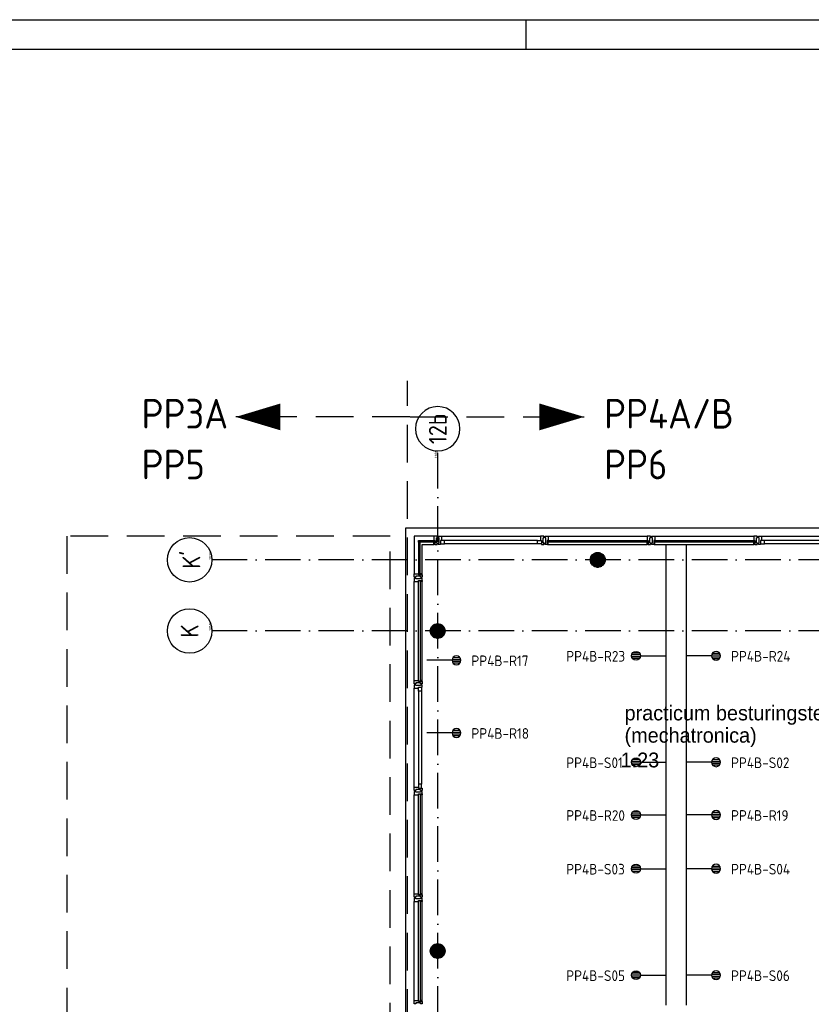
# Model space of a CAD drawing. Header units: millimetres. Extents: x 84333 to 240712, y -2244 to 84291.
# Tile 38 of 74: x 133765 to 147121, y 67676 to 84291. Entities that reach past the tile are written whole.
import ezdxf
from ezdxf.enums import TextEntityAlignment as Align

# ---------------------------------------------------------------- set-up
doc = ezdxf.new("R2010")
doc.units = ezdxf.units.MM
doc.header["$LTSCALE"] = 100
doc.linetypes.add('DASHDOT', pattern=[9, 6, -1.5, 0, -1.5])
doc.linetypes.add('HIDDEN', pattern=[9.525, 6.35, -3.175])
doc.layers.get('0').update_dxf_attribs({"linetype": 'CONTINUOUS'})
for name, color, linetype in [('AFDELING', 4, 'CONTINUOUS'), ('AL$1----_MAATVOERING', 7, 'CONTINUOUS'), ('AL$7----_STRAMIEN', 1, 'DASHDOT'), ('AL21----_BUITENWAND', 4, 'CONTINUOUS'), ('AL28----_KONSTRUKTIE', 3, 'CONTINUOUS'), ('AL31----_BUITENKOZ', 7, 'CONTINUOUS'), ('ALN-----_BLOCKNAAM', 2, 'CONTINUOUS'), ('ALXAA---_GEWBETON', 12, 'CONTINUOUS'), ('ALXOU---_GLAS', 7, 'CONTINUOUS'), ('BOUW', 8, 'CONTINUOUS'), ('BOUWKUNDIG', 9, 'CONTINUOUS'), ('EB6441--_ATTRIB', 2, 'CONTINUOUS'), ('EL6441--_DATACOM', 3, 'CONTINUOUS'), ('LIJN025', 10, 'CONTINUOUS'), ('LIJN050', 90, 'CONTINUOUS'), ('LIJN070', 130, 'CONTINUOUS'), ('TEKST25', 10, 'CONTINUOUS'), ('TEKST35', 50, 'CONTINUOUS'), ('TEKST50', 90, 'CONTINUOUS')]:
    doc.layers.add(name, color=color, linetype=linetype)
doc.styles.add('1_8', font='ISO', dxfattribs={"height": 1.8})
doc.styles.add('BURO-025', font='BUROFONT.shx', dxfattribs={"height": 250})
doc.styles.add('ISO', font='ISO.SHX')
doc.styles.add('MAATVOERING', font='iso.shx')
doc.styles.add('ROMAND', font='romand')
doc.styles.get("Standard").update_dxf_attribs({"font": 'iso.shx'})
doc.styles.add('TECHNIC', font='technic_.ttf')

# ---------------------------------------------------------------- blocks, each defined once
blk = doc.blocks.new('A0-GE')
at = {"layer": 'LIJN025'}
blk.add_line((516, 836), (516, 841), dxfattribs=at)
blk.add_lwpolyline([(1500, 841), (1500, 0), (0, 0), (0, 841)], close=True, dxfattribs=at)
at = {"layer": 'LIJN050', "const_width": 0.2}
blk.add_lwpolyline([(1495, 836), (25, 836), (25, 5), (1495, 5)], close=True, dxfattribs=at)
at = {"layer": 'TEKST25', "style": 'ROMAND', "width": 2.899115}
blk.add_attdef('STATUS', text='', height=2.5, dxfattribs=at).set_placement((1454, 71.5), (1493, 71.5), align=Align.FIT)
at = {"layer": 'TEKST25', "style": 'ISO'}
for tag, p in [('E', (1455.25, 66)), ('NAAM-E', (1466.75, 66)), ('DATUM-E', (1485, 66)), ('D', (1455.25, 61)), ('NAAM-D', (1466.75, 61)), ('DATUM-D', (1485, 61)), ('C', (1455.25, 56)), ('NAAM-C', (1466.75, 56)), ('DATUM-C', (1485, 56)), ('B', (1455.25, 51)), ('NAAM-B', (1466.75, 51)), ('DATUM-B', (1485, 51)), ('A', (1455.25, 46)), ('NAAM-A', (1466.75, 46)), ('DATUM-A', (1485, 46))]:
    blk.add_attdef(tag, text='', height=2.5, dxfattribs=at).set_placement(p, align=Align.CENTER)
for tag, p in [('DATUM', (1332.75, 36.25)), ('SCHAAL', (1368, 36.25)), ('GETEKEND', (1398.25, 36.25)), ('GECONTOL.', (1433, 36.25)), ('FORMAAT', (1463.25, 28.25))]:
    blk.add_attdef(tag, p, '', height=2.5, dxfattribs=at)
at = {"layer": 'TEKST35', "style": 'ISO'}
for tag, p in [('PROJECT', (1334.5, 72.5)), ('PLAATS', (1334.5, 63.5)), ('INSTALLATIE-REGEL1', (1334.5, 52.5)), ('INSTALLATIE-REGEL2', (1334.5, 43.5))]:
    blk.add_attdef(tag, p, '', height=4, dxfattribs=at)
blk.add_attdef('PROJ.NR.', text='', height=4, dxfattribs=at).set_placement((1481, 23), align=Align.CENTER)
at = {"layer": 'TEKST50', "style": 'ISO'}
blk.add_attdef('FILE-NAAM', text='', height=5, dxfattribs=at).set_placement((1473.5, 7.5), align=Align.CENTER)
blk = doc.blocks.new('ES4X2')
for p, q in [((-0.45, 1.4), (-0.45, 2.6)), ((-0.15, 1.27), (-0.15, 2.73)), ((0.15, 1.27), (0.15, 2.73)), ((0.45, 1.4), (0.45, 2.6)), ((0, 1.25), (0, -3))]:
    blk.add_line(p, q)
blk.add_circle((0, 2), 0.75)
at = {"style": '1_8', "flags": 8}
for tag, p in [('NUMMER', (1.25, 3.5)), ('CODE', (-1.25, 3.5))]:
    blk.add_attdef(tag, text='', height=1.8, rotation=90, dxfattribs=at).set_placement(p, align=Align.MIDDLE_LEFT)
blk.add_attdef('M_CODE', text='', height=1.8, dxfattribs=at).set_placement((0, 0), align=Align.MIDDLE_CENTER)
blk = doc.blocks.new('1011')
at = {"layer": 'AL$7----_STRAMIEN', "color": 7, "linetype": 'Continuous'}
blk.add_circle((-750, 0), 750, dxfattribs=at)
at = {"layer": 'AL$7----_STRAMIEN', "color": 3, "linetype": 'Continuous'}
blk.add_attdef('STR-NAAM', text='', height=600, rotation=360, dxfattribs=at).set_placement((-750, 0), align=Align.MIDDLE)
at = {"layer": 'ALN-----_BLOCKNAAM', "linetype": 'Continuous'}
blk.add_text('1011', height=100, dxfattribs=at).set_placement((0, 0))
blk = doc.blocks.new('1010')
at = {"layer": 'AL$7----_STRAMIEN', "color": 7, "linetype": 'Continuous'}
blk.add_circle((0, 750), 750, dxfattribs=at)
at = {"layer": 'AL$7----_STRAMIEN', "color": 3, "linetype": 'Continuous'}
blk.add_attdef('STR-NAAM', text='', height=600, rotation=360, dxfattribs=at).set_placement((0, 750), align=Align.MIDDLE)
at = {"layer": 'ALN-----_BLOCKNAAM', "linetype": 'Continuous'}
blk.add_text('1010', height=100, dxfattribs=at).set_placement((0, 0))
blk = doc.blocks.new('A$C13e6995e')
at = {"layer": 'AL$1----_MAATVOERING', "color": 8, "linetype": 'HIDDEN'}
for p, q in [((55685, 77820), (50225, 77820)), ((50225, 77820), (50225, 68355)), ((55685, 68355), (55685, 77820))]:
    blk.add_line(p, q, dxfattribs=at)
at = {"layer": 'AL$7----_STRAMIEN', "color": 1}
for p, q in [((56485, 40820), (56485, 79257)), ((92876, 77420), (52674, 77420)), ((92876, 76220), (52674, 76220))]:
    blk.add_line(p, q, dxfattribs=at)
at = {"layer": 'AL21----_BUITENWAND', "color": 8}
for p, q in [((55945, 68185), (55945, 77960)), ((55945, 77960), (89425, 77960))]:
    blk.add_line(p, q, dxfattribs=at)
at = {"layer": 'AL28----_KONSTRUKTIE', "color": 8}
for centre in [(59185, 77420), (56485, 76220), (56485, 70820)]:
    blk.add_circle(centre, 125, dxfattribs=at)
at = {"layer": 'AL31----_BUITENKOZ', "color": 8}
for p, q in [((56420, 77819), (56086, 77819)), ((56086, 77819), (56086, 77185)), ((56550, 77819), (58220, 77819)), ((58350, 77819), (60020, 77819)), ((60150, 77819), (61820, 77819)), ((61950, 77819), (63620, 77819)), ((56225, 77185), (56225, 77680)), ((56225, 77680), (56420, 77680)), ((58170, 77747), (56600, 77747)), ((58170, 77693), (56600, 77693)), ((58350, 77680), (60020, 77680)), ((60150, 77680), (61820, 77680)), ((63570, 77747), (62000, 77747)), ((63570, 77693), (62000, 77693)), ((56086, 75385), (56086, 77055)), ((56225, 75385), (56225, 77055)), ((56086, 73585), (56086, 75255)), ((56158, 75205), (56158, 73635)), ((56212, 75205), (56212, 73635)), ((56086, 71785), (56086, 73455)), ((56225, 71785), (56225, 73455)), ((56086, 69985), (56086, 71655)), ((56225, 69985), (56225, 71655))]:
    blk.add_line(p, q, dxfattribs=at)
at = {"layer": 'AL31----_BUITENKOZ', "color": 8, "linetype": 'Continuous'}
for p, q in [((56457, 77819), (56420, 77819)), ((56420, 77819), (56420, 77812)), ((56420, 77812), (56420, 77808)), ((56420, 77808), (56420, 77800)), ((56420, 77800), (56420, 77747)), ((56476, 77819), (56457, 77819)), ((56462, 77710), (56462, 77790)), ((56462, 77790), (56476, 77790)), ((56476, 77813), (56476, 77819)), ((56476, 77799), (56476, 77813)), ((56476, 77790), (56476, 77799)), ((56476, 77799), (56476, 77799)), ((56494, 77813), (56494, 77819)), ((56494, 77819), (56513, 77819)), ((56494, 77800), (56494, 77813)), ((56494, 77790), (56494, 77800)), ((56494, 77800), (56494, 77800)), ((56508, 77790), (56494, 77790)), ((56508, 77710), (56508, 77790)), ((56513, 77819), (56550, 77819)), ((56550, 77819), (56550, 77812)), ((56550, 77812), (56550, 77808)), ((56550, 77808), (56550, 77800)), ((56550, 77800), (56550, 77747)), ((58257, 77819), (58220, 77819)), ((58220, 77819), (58220, 77812)), ((58220, 77812), (58220, 77808)), ((58220, 77808), (58220, 77800)), ((58220, 77800), (58220, 77747)), ((58276, 77819), (58257, 77819)), ((58262, 77710), (58262, 77790)), ((58262, 77790), (58276, 77790)), ((58276, 77813), (58276, 77819)), ((58276, 77799), (58276, 77813)), ((58276, 77790), (58276, 77799)), ((58276, 77799), (58276, 77799)), ((58294, 77813), (58294, 77819)), ((58294, 77819), (58313, 77819)), ((58294, 77800), (58294, 77813)), ((58294, 77790), (58294, 77800)), ((58294, 77800), (58294, 77800)), ((58308, 77790), (58294, 77790)), ((58308, 77710), (58308, 77790)), ((58313, 77819), (58350, 77819)), ((58350, 77819), (58350, 77812)), ((58350, 77812), (58350, 77808)), ((58350, 77808), (58350, 77800)), ((58350, 77800), (58350, 77747)), ((60057, 77819), (60020, 77819)), ((60020, 77819), (60020, 77812)), ((60020, 77812), (60020, 77808)), ((60020, 77808), (60020, 77800)), ((60020, 77800), (60020, 77747)), ((60076, 77819), (60057, 77819)), ((60062, 77710), (60062, 77790)), ((60062, 77790), (60076, 77790)), ((60076, 77813), (60076, 77819)), ((60076, 77799), (60076, 77813)), ((60076, 77790), (60076, 77799)), ((60076, 77799), (60076, 77799)), ((60094, 77813), (60094, 77819)), ((60094, 77819), (60113, 77819)), ((60094, 77800), (60094, 77813)), ((60094, 77790), (60094, 77800)), ((60094, 77800), (60094, 77800)), ((60108, 77790), (60094, 77790)), ((60108, 77710), (60108, 77790)), ((60113, 77819), (60150, 77819)), ((60150, 77819), (60150, 77812)), ((60150, 77812), (60150, 77808)), ((60150, 77808), (60150, 77800)), ((60150, 77800), (60150, 77747)), ((61857, 77819), (61820, 77819)), ((61820, 77819), (61820, 77812)), ((61820, 77812), (61820, 77808)), ((61820, 77808), (61820, 77800)), ((61820, 77800), (61820, 77747)), ((61876, 77819), (61857, 77819)), ((61862, 77710), (61862, 77790)), ((61862, 77790), (61876, 77790)), ((61876, 77813), (61876, 77819)), ((61876, 77799), (61876, 77813)), ((61876, 77790), (61876, 77799)), ((61876, 77799), (61876, 77799)), ((61894, 77813), (61894, 77819)), ((61894, 77819), (61913, 77819)), ((61894, 77800), (61894, 77813)), ((61894, 77790), (61894, 77800)), ((61894, 77800), (61894, 77800)), ((61908, 77790), (61894, 77790)), ((61908, 77710), (61908, 77790)), ((61913, 77819), (61950, 77819)), ((61950, 77819), (61950, 77812)), ((61950, 77812), (61950, 77808)), ((61950, 77808), (61950, 77800)), ((61950, 77800), (61950, 77747)), ((56420, 77747), (56437, 77747)), ((56420, 77680), (56420, 77717)), ((56420, 77717), (56437, 77717)), ((56432, 77680), (56420, 77680)), ((56437, 77685), (56432, 77685)), ((56432, 77685), (56432, 77680)), ((56437, 77747), (56437, 77680)), ((56437, 77717), (56437, 77685)), ((56437, 77680), (56476, 77680)), ((56476, 77710), (56462, 77710)), ((56476, 77700), (56476, 77710)), ((56476, 77686), (56476, 77700)), ((56476, 77700), (56476, 77700)), ((56476, 77680), (56476, 77686)), ((56494, 77700), (56494, 77710)), ((56494, 77710), (56508, 77710)), ((56494, 77686), (56494, 77700)), ((56494, 77700), (56494, 77700)), ((56494, 77680), (56494, 77686)), ((56533, 77680), (56494, 77680)), ((56550, 77747), (56533, 77747)), ((56533, 77747), (56533, 77680)), ((56533, 77747), (56533, 77693)), ((56600, 77747), (56533, 77747)), ((56533, 77693), (56600, 77693)), ((56600, 77693), (56600, 77747)), ((58170, 77693), (58170, 77747)), ((58170, 77747), (58237, 77747)), ((58237, 77693), (58170, 77693)), ((58220, 77747), (58237, 77747)), ((58237, 77747), (58237, 77680)), ((58237, 77747), (58237, 77693)), ((58237, 77680), (58276, 77680)), ((58276, 77710), (58262, 77710)), ((58276, 77700), (58276, 77710)), ((58276, 77686), (58276, 77700)), ((58276, 77700), (58276, 77700)), ((58276, 77680), (58276, 77686)), ((58294, 77700), (58294, 77710)), ((58294, 77710), (58308, 77710)), ((58294, 77686), (58294, 77700)), ((58294, 77700), (58294, 77700)), ((58294, 77680), (58294, 77686)), ((58333, 77680), (58294, 77680)), ((58350, 77747), (58333, 77747)), ((58333, 77747), (58333, 77680)), ((58333, 77717), (58333, 77685)), ((58350, 77717), (58333, 77717)), ((58333, 77685), (58338, 77685)), ((58338, 77685), (58338, 77680)), ((58338, 77680), (58350, 77680)), ((58350, 77680), (58350, 77717)), ((60020, 77747), (60037, 77747)), ((60020, 77680), (60020, 77717)), ((60020, 77717), (60037, 77717)), ((60032, 77680), (60020, 77680)), ((60037, 77685), (60032, 77685)), ((60032, 77685), (60032, 77680)), ((60037, 77747), (60037, 77680)), ((60037, 77717), (60037, 77685)), ((60037, 77680), (60076, 77680)), ((60076, 77710), (60062, 77710)), ((60076, 77700), (60076, 77710)), ((60076, 77686), (60076, 77700)), ((60076, 77700), (60076, 77700)), ((60076, 77680), (60076, 77686)), ((60094, 77700), (60094, 77710)), ((60094, 77710), (60108, 77710)), ((60094, 77686), (60094, 77700)), ((60094, 77700), (60094, 77700)), ((60094, 77680), (60094, 77686)), ((60133, 77680), (60094, 77680)), ((60150, 77747), (60133, 77747)), ((60133, 77747), (60133, 77680)), ((60133, 77717), (60133, 77685)), ((60150, 77717), (60133, 77717)), ((60133, 77685), (60138, 77685)), ((60138, 77685), (60138, 77680)), ((60138, 77680), (60150, 77680)), ((60150, 77680), (60150, 77717)), ((61820, 77747), (61837, 77747)), ((61820, 77680), (61820, 77717)), ((61820, 77717), (61837, 77717)), ((61832, 77680), (61820, 77680)), ((61837, 77685), (61832, 77685)), ((61832, 77685), (61832, 77680)), ((61837, 77747), (61837, 77680)), ((61837, 77717), (61837, 77685)), ((61837, 77680), (61876, 77680)), ((61876, 77710), (61862, 77710)), ((61876, 77700), (61876, 77710)), ((61876, 77686), (61876, 77700)), ((61876, 77700), (61876, 77700)), ((61876, 77680), (61876, 77686)), ((61894, 77700), (61894, 77710)), ((61894, 77710), (61908, 77710)), ((61894, 77686), (61894, 77700)), ((61894, 77700), (61894, 77700)), ((61894, 77680), (61894, 77686)), ((61933, 77680), (61894, 77680)), ((61950, 77747), (61933, 77747)), ((61933, 77747), (61933, 77680)), ((61933, 77747), (61933, 77693)), ((62000, 77747), (61933, 77747)), ((61933, 77693), (62000, 77693)), ((62000, 77693), (62000, 77747)), ((56086, 77148), (56086, 77185)), ((56086, 77185), (56093, 77185)), ((56086, 77129), (56086, 77148)), ((56092, 77129), (56086, 77129)), ((56092, 77111), (56086, 77111)), ((56086, 77111), (56086, 77092)), ((56106, 77129), (56092, 77129)), ((56106, 77111), (56092, 77111)), ((56093, 77185), (56097, 77185)), ((56097, 77185), (56105, 77185)), ((56105, 77185), (56158, 77185)), ((56115, 77129), (56106, 77129)), ((56106, 77129), (56106, 77129)), ((56115, 77111), (56106, 77111)), ((56106, 77111), (56106, 77111)), ((56195, 77143), (56115, 77143)), ((56115, 77143), (56115, 77129)), ((56115, 77097), (56115, 77111)), ((56195, 77097), (56115, 77097)), ((56158, 77185), (56158, 77168)), ((56158, 77168), (56225, 77168)), ((56225, 77185), (56188, 77185)), ((56188, 77185), (56188, 77168)), ((56188, 77168), (56220, 77168)), ((56195, 77129), (56195, 77143)), ((56205, 77129), (56195, 77129)), ((56205, 77111), (56195, 77111)), ((56195, 77111), (56195, 77097)), ((56219, 77129), (56205, 77129)), ((56205, 77129), (56205, 77129)), ((56219, 77111), (56205, 77111)), ((56205, 77111), (56205, 77111)), ((56225, 77129), (56219, 77129)), ((56225, 77111), (56219, 77111)), ((56220, 77168), (56220, 77173)), ((56220, 77173), (56225, 77173)), ((56225, 77173), (56225, 77185)), ((56225, 77168), (56225, 77129)), ((56225, 77072), (56225, 77111)), ((56086, 77092), (56086, 77055)), ((56086, 77055), (56093, 77055)), ((56093, 77055), (56097, 77055)), ((56097, 77055), (56105, 77055)), ((56105, 77055), (56158, 77055)), ((56158, 77055), (56158, 77072)), ((56158, 77072), (56225, 77072)), ((56188, 77072), (56220, 77072)), ((56188, 77055), (56188, 77072)), ((56225, 77055), (56188, 77055)), ((56220, 77072), (56220, 77067)), ((56220, 77067), (56225, 77067)), ((56225, 77067), (56225, 77055)), ((56086, 75348), (56086, 75385)), ((56086, 75385), (56093, 75385)), ((56086, 75329), (56086, 75348)), ((56092, 75329), (56086, 75329)), ((56092, 75311), (56086, 75311)), ((56086, 75311), (56086, 75292)), ((56086, 75292), (56086, 75255)), ((56105, 75329), (56092, 75329)), ((56106, 75311), (56092, 75311)), ((56093, 75385), (56097, 75385)), ((56097, 75385), (56105, 75385)), ((56105, 75385), (56158, 75385)), ((56115, 75329), (56105, 75329)), ((56105, 75329), (56105, 75329)), ((56115, 75311), (56106, 75311)), ((56106, 75311), (56106, 75311)), ((56195, 75343), (56115, 75343)), ((56115, 75343), (56115, 75329)), ((56115, 75297), (56115, 75311)), ((56195, 75297), (56115, 75297)), ((56158, 75385), (56158, 75368)), ((56158, 75368), (56225, 75368)), ((56158, 75255), (56158, 75272)), ((56158, 75272), (56225, 75272)), ((56158, 75272), (56212, 75272)), ((56158, 75205), (56158, 75272)), ((56225, 75385), (56188, 75385)), ((56188, 75385), (56188, 75368)), ((56188, 75368), (56220, 75368)), ((56195, 75329), (56195, 75343)), ((56205, 75329), (56195, 75329)), ((56205, 75311), (56195, 75311)), ((56195, 75311), (56195, 75297)), ((56219, 75329), (56205, 75329)), ((56205, 75329), (56205, 75329)), ((56219, 75311), (56205, 75311)), ((56205, 75311), (56205, 75311)), ((56212, 75272), (56212, 75205)), ((56225, 75329), (56219, 75329)), ((56225, 75311), (56219, 75311)), ((56220, 75368), (56220, 75373)), ((56220, 75373), (56225, 75373)), ((56225, 75373), (56225, 75385)), ((56225, 75368), (56225, 75329)), ((56225, 75272), (56225, 75311)), ((56086, 75255), (56093, 75255)), ((56093, 75255), (56097, 75255)), ((56097, 75255), (56105, 75255)), ((56105, 75255), (56158, 75255)), ((56212, 75205), (56158, 75205)), ((56212, 73635), (56158, 73635)), ((56158, 73635), (56158, 73568)), ((56212, 73568), (56212, 73635)), ((56086, 73548), (56086, 73585)), ((56086, 73585), (56093, 73585)), ((56086, 73529), (56086, 73548)), ((56092, 73529), (56086, 73529)), ((56092, 73511), (56086, 73511)), ((56086, 73511), (56086, 73492)), ((56086, 73492), (56086, 73455)), ((56086, 73455), (56093, 73455)), ((56105, 73529), (56092, 73529)), ((56106, 73511), (56092, 73511)), ((56093, 73585), (56097, 73585)), ((56093, 73455), (56097, 73455)), ((56097, 73585), (56105, 73585)), ((56097, 73455), (56105, 73455)), ((56105, 73585), (56158, 73585)), ((56115, 73529), (56105, 73529)), ((56105, 73529), (56105, 73529)), ((56105, 73455), (56158, 73455)), ((56115, 73511), (56106, 73511)), ((56106, 73511), (56106, 73511)), ((56195, 73543), (56115, 73543)), ((56115, 73543), (56115, 73529)), ((56115, 73497), (56115, 73511)), ((56195, 73497), (56115, 73497)), ((56158, 73585), (56158, 73568)), ((56158, 73568), (56225, 73568)), ((56158, 73568), (56212, 73568)), ((56158, 73455), (56158, 73472)), ((56158, 73472), (56225, 73472)), ((56188, 73472), (56220, 73472)), ((56188, 73455), (56188, 73472)), ((56225, 73455), (56188, 73455)), ((56195, 73529), (56195, 73543)), ((56205, 73529), (56195, 73529)), ((56205, 73511), (56195, 73511)), ((56195, 73511), (56195, 73497)), ((56219, 73529), (56205, 73529)), ((56205, 73529), (56205, 73529)), ((56219, 73511), (56205, 73511)), ((56205, 73511), (56205, 73511)), ((56225, 73529), (56219, 73529)), ((56225, 73511), (56219, 73511)), ((56220, 73472), (56220, 73467)), ((56220, 73467), (56225, 73467)), ((56225, 73568), (56225, 73529)), ((56225, 73472), (56225, 73511)), ((56225, 73467), (56225, 73455)), ((56086, 71748), (56086, 71785)), ((56086, 71785), (56093, 71785)), ((56093, 71785), (56097, 71785)), ((56097, 71785), (56105, 71785)), ((56105, 71785), (56158, 71785)), ((56158, 71785), (56158, 71768)), ((56225, 71785), (56188, 71785)), ((56188, 71785), (56188, 71768)), ((56225, 71773), (56225, 71785)), ((56086, 71729), (56086, 71748)), ((56092, 71729), (56086, 71729)), ((56092, 71711), (56086, 71711)), ((56086, 71711), (56086, 71692)), ((56086, 71692), (56086, 71655)), ((56086, 71655), (56093, 71655)), ((56105, 71729), (56092, 71729)), ((56106, 71711), (56092, 71711)), ((56093, 71655), (56097, 71655)), ((56097, 71655), (56105, 71655)), ((56115, 71729), (56105, 71729)), ((56105, 71729), (56105, 71729)), ((56105, 71655), (56158, 71655)), ((56115, 71711), (56106, 71711)), ((56106, 71711), (56106, 71711)), ((56195, 71743), (56115, 71743)), ((56115, 71743), (56115, 71729)), ((56115, 71697), (56115, 71711)), ((56195, 71697), (56115, 71697)), ((56158, 71768), (56225, 71768)), ((56158, 71655), (56158, 71672)), ((56158, 71672), (56225, 71672)), ((56188, 71768), (56220, 71768)), ((56188, 71672), (56220, 71672)), ((56188, 71655), (56188, 71672)), ((56225, 71655), (56188, 71655)), ((56195, 71729), (56195, 71743)), ((56205, 71729), (56195, 71729)), ((56205, 71711), (56195, 71711)), ((56195, 71711), (56195, 71697)), ((56219, 71729), (56205, 71729)), ((56205, 71729), (56205, 71729)), ((56219, 71711), (56205, 71711)), ((56205, 71711), (56205, 71711)), ((56225, 71729), (56219, 71729)), ((56225, 71711), (56219, 71711)), ((56220, 71768), (56220, 71773)), ((56220, 71773), (56225, 71773)), ((56220, 71672), (56220, 71667)), ((56220, 71667), (56225, 71667)), ((56225, 71768), (56225, 71729)), ((56225, 71672), (56225, 71711)), ((56225, 71667), (56225, 71655)), ((56086, 69948), (56086, 69985)), ((56086, 69985), (56093, 69985)), ((56093, 69985), (56097, 69985)), ((56097, 69985), (56105, 69985)), ((56105, 69985), (56158, 69985)), ((56158, 69985), (56158, 69968)), ((56158, 69968), (56225, 69968)), ((56225, 69985), (56188, 69985)), ((56188, 69985), (56188, 69968)), ((56188, 69968), (56220, 69968)), ((56220, 69968), (56220, 69973)), ((56220, 69973), (56225, 69973)), ((56225, 69973), (56225, 69985)), ((56225, 69968), (56225, 69929)), ((56086, 69929), (56086, 69948)), ((56092, 69929), (56086, 69929)), ((56105, 69929), (56092, 69929)), ((56115, 69929), (56105, 69929)), ((56105, 69929), (56105, 69929)), ((56195, 69943), (56115, 69943)), ((56115, 69943), (56115, 69929)), ((56195, 69929), (56195, 69943)), ((56205, 69929), (56195, 69929)), ((56219, 69929), (56205, 69929)), ((56205, 69929), (56205, 69929)), ((56225, 69929), (56219, 69929))]:
    blk.add_line(p, q, dxfattribs=at)
at = {"layer": 'ALXAA---_GEWBETON', "color": 8}
for p, q in [((59061, 77436), (59309, 77436)), ((59065, 77456), (59305, 77456)), ((59073, 77476), (59297, 77476)), ((59085, 77496), (59284, 77496)), ((59105, 77516), (59265, 77516)), ((59138, 77536), (59232, 77536)), ((59060, 77416), (59310, 77416)), ((59062, 77396), (59308, 77396)), ((59068, 77376), (59302, 77376)), ((59078, 77356), (59292, 77356)), ((59093, 77336), (59277, 77336)), ((59116, 77316), (59254, 77316)), ((59172, 77296), (59198, 77296)), ((56373, 76276), (56597, 76276)), ((56385, 76296), (56584, 76296)), ((56405, 76316), (56565, 76316)), ((56438, 76336), (56532, 76336)), ((56360, 76216), (56610, 76216)), ((56361, 76236), (56609, 76236)), ((56362, 76196), (56608, 76196)), ((56365, 76256), (56605, 76256)), ((56368, 76176), (56602, 76176)), ((56378, 76156), (56592, 76156)), ((56393, 76136), (56577, 76136)), ((56416, 76116), (56554, 76116)), ((56472, 76096), (56498, 76096)), ((56360, 70816), (56610, 70816)), ((56361, 70836), (56609, 70836)), ((56362, 70796), (56608, 70796)), ((56365, 70856), (56605, 70856)), ((56373, 70876), (56597, 70876)), ((56385, 70896), (56584, 70896)), ((56405, 70916), (56565, 70916)), ((56438, 70936), (56532, 70936)), ((56368, 70776), (56602, 70776)), ((56378, 70756), (56592, 70756)), ((56393, 70736), (56577, 70736)), ((56416, 70716), (56554, 70716)), ((56472, 70696), (56498, 70696))]:
    blk.add_line(p, q, dxfattribs=at)
at = {"layer": 'ALXOU---_GLAS', "color": 8}
for p, q in [((56160, 77719), (56160, 77745)), ((56160, 77745), (56435, 77745)), ((56435, 77719), (56160, 77719)), ((56186, 77719), (56160, 77719)), ((56160, 77719), (56160, 77170)), ((56186, 77170), (56186, 77719)), ((56435, 77745), (56435, 77719)), ((58335, 77719), (58335, 77745)), ((58335, 77745), (60035, 77745)), ((60035, 77719), (58335, 77719)), ((60035, 77745), (60035, 77719)), ((60135, 77719), (60135, 77745)), ((60135, 77745), (61835, 77745)), ((61835, 77719), (60135, 77719)), ((61835, 77745), (61835, 77719)), ((56160, 77170), (56186, 77170)), ((56160, 77070), (56186, 77070)), ((56160, 75370), (56160, 77070)), ((56186, 77070), (56186, 75370)), ((56186, 75370), (56160, 75370)), ((56160, 73470), (56186, 73470)), ((56160, 71770), (56160, 73470)), ((56186, 73470), (56186, 71770)), ((56186, 71770), (56160, 71770)), ((56160, 71670), (56186, 71670)), ((56160, 69970), (56160, 71670)), ((56186, 71670), (56186, 69970)), ((56186, 69970), (56160, 69970))]:
    blk.add_line(p, q, dxfattribs=at)
at = {"layer": 'AL$7----_STRAMIEN'}
ref = blk.add_blockref('1011', (56485, 79257), dxfattribs=dict(at, xscale=-0.5, yscale=0.5, zscale=0.5, rotation=90.00000000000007))
ref.add_attrib('STR-NAAM', '12b', dxfattribs={"color": 3, "linetype": 'Continuous', "height": 300, "rotation": 90}).set_placement((56485, 79632), align=Align.MIDDLE)
at = {"layer": 'AL$7----_STRAMIEN', "xscale": 0.5, "yscale": 0.5, "zscale": 0.5, "rotation": 90.00000000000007}
for p, values in [((52674, 77420), {'STR-NAAM': "K'"}), ((52674, 76220), {'STR-NAAM': 'K'})]:
    blk.add_blockref('1010', p, dxfattribs=at).add_auto_attribs(values)
at = {"layer": 'AFDELING', "color": 8, "style": 'TECHNIC'}
for p in [(92219, 54468), (58038, 41625), (88108, 41444)]:
    blk.add_attdef('VIDE', text='', height=500, dxfattribs=at).set_placement(p, align=Align.CENTER)
blk.add_attdef('VIDE', text='', height=500, rotation=90, dxfattribs=at).set_placement((75129, 25766), align=Align.CENTER)
at = {"layer": 'BOUW', "style": 'BURO-025'}
for s, p in [('practicum besturingstechn. ', (59637, 74711)), ('(mechatronica)', (59637, 74335)), ('1.23', (59571, 73918))]:
    blk.add_text(s, height=250, dxfattribs=at).set_placement(p)

msp = doc.modelspace()

# ---------------------------------------------------------------- linework, layer by layer
at = {"layer": 'BOUWKUNDIG'}
for p, q in [((144664, 75440), (144664, 67664)), ((145014, 67664), (145014, 75440))]:
    msp.add_line(p, q, dxfattribs=at)
at = {"layer": 'LIJN050'}
for points in [[(137411, 77588, 0, 453, 0), (138165, 77588, 453, 453, 0)], [(143288, 77588, 0, 453, 0), (142534, 77588, 453, 453, 0)]]:
    msp.add_lwpolyline(points, format="xyseb", dxfattribs=at)
at = {"layer": 'LIJN070', "linetype": 'HIDDEN'}
for p, q in [((140310, 61581), (140310, 78198)), ((140347, 77588), (137411, 77588)), ((140352, 77588), (143288, 77588))]:
    msp.add_line(p, q, dxfattribs=at)

# ---------------------------------------------------------------- block references
at = {"xscale": 100, "yscale": 100, "zscale": 100}
msp.add_blockref('A0-GE', (90712, 191), dxfattribs=at)
at = {"layer": 'EL6441--_DATACOM'}
msp.add_blockref('A$C13e6995e', (84333, -2244), dxfattribs=at)
ref = msp.add_blockref('ES4X2', (144364, 73557), dxfattribs=dict(at, xscale=99.99999999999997, yscale=99.99999999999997, zscale=99.99999999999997, rotation=90.00020738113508))
ref.add_attrib('CODE', 'PP4B-R23', dxfattribs={"layer": 'EB6441--_ATTRIB', "color": 1, "height": 180, "style": '1_8', "flags": 8}).set_placement((142986, 73549), align=Align.MIDDLE_LEFT)
ref = msp.add_blockref('ES4X2', (145314, 73557), dxfattribs=dict(at, xscale=-99.99999999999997, yscale=100, zscale=100, rotation=269.9997926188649))
ref.add_attrib('CODE', 'PP4B-R24', dxfattribs={"layer": 'EB6441--_ATTRIB', "color": 1, "height": 180, "rotation": 360, "style": '1_8', "flags": 8}).set_placement((145767, 73549), align=Align.MIDDLE_LEFT)
ref = msp.add_blockref('ES4X2', (140934, 73481), dxfattribs=dict(at, xscale=-99.99999999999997, yscale=100, zscale=100, rotation=269.9997926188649))
ref.add_attrib('CODE', 'PP4B-R17', dxfattribs={"layer": 'EB6441--_ATTRIB', "color": 1, "height": 180, "rotation": 360, "style": '1_8', "flags": 8}).set_placement((141386, 73472), align=Align.MIDDLE_LEFT)
ref = msp.add_blockref('ES4X2', (140934, 72255), dxfattribs=dict(at, xscale=-99.99999999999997, yscale=100, zscale=100, rotation=269.9997926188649))
ref.add_attrib('CODE', 'PP4B-R18', dxfattribs={"layer": 'EB6441--_ATTRIB', "color": 1, "height": 180, "rotation": 360, "style": '1_8', "flags": 8}).set_placement((141386, 72246), align=Align.MIDDLE_LEFT)
ref = msp.add_blockref('ES4X2', (144364, 71761), dxfattribs=dict(at, xscale=99.99999999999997, yscale=99.99999999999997, zscale=99.99999999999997, rotation=90.00020738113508))
ref.add_attrib('CODE', 'PP4B-S01', dxfattribs={"layer": 'EB6441--_ATTRIB', "color": 1, "height": 180, "style": '1_8', "flags": 8}).set_placement((142986, 71752), align=Align.MIDDLE_LEFT)
ref = msp.add_blockref('ES4X2', (145314, 71761), dxfattribs=dict(at, xscale=-99.99999999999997, yscale=100, zscale=100, rotation=269.9997926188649))
ref.add_attrib('CODE', 'PP4B-S02', dxfattribs={"layer": 'EB6441--_ATTRIB', "color": 1, "height": 180, "rotation": 360, "style": '1_8', "flags": 8}).set_placement((145767, 71752), align=Align.MIDDLE_LEFT)
ref = msp.add_blockref('ES4X2', (144364, 70871), dxfattribs=dict(at, xscale=99.99999999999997, yscale=99.99999999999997, zscale=99.99999999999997, rotation=90.00020738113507))
ref.add_attrib('CODE', 'PP4B-R20', dxfattribs={"layer": 'EB6441--_ATTRIB', "color": 1, "height": 180, "style": '1_8', "flags": 8}).set_placement((142986, 70862), align=Align.MIDDLE_LEFT)
ref = msp.add_blockref('ES4X2', (145314, 70871), dxfattribs=dict(at, xscale=-99.99999999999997, yscale=100, zscale=100, rotation=269.9997926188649))
ref.add_attrib('CODE', 'PP4B-R19', dxfattribs={"layer": 'EB6441--_ATTRIB', "color": 1, "height": 180, "rotation": 360, "style": '1_8', "flags": 8}).set_placement((145767, 70862), align=Align.MIDDLE_LEFT)
ref = msp.add_blockref('ES4X2', (144364, 69964), dxfattribs=dict(at, xscale=99.99999999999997, yscale=99.99999999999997, zscale=99.99999999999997, rotation=90.00020738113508))
ref.add_attrib('CODE', 'PP4B-S03', dxfattribs={"layer": 'EB6441--_ATTRIB', "color": 1, "height": 180, "style": '1_8', "flags": 8}).set_placement((142986, 69956), align=Align.MIDDLE_LEFT)
ref = msp.add_blockref('ES4X2', (145314, 69964), dxfattribs=dict(at, xscale=-99.99999999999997, yscale=100, zscale=100, rotation=269.9997926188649))
ref.add_attrib('CODE', 'PP4B-S04', dxfattribs={"layer": 'EB6441--_ATTRIB', "color": 1, "height": 180, "rotation": 360, "style": '1_8', "flags": 8}).set_placement((145767, 69956), align=Align.MIDDLE_LEFT)
ref = msp.add_blockref('ES4X2', (144364, 68168), dxfattribs=dict(at, xscale=99.99999999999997, yscale=99.99999999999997, zscale=99.99999999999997, rotation=90.00020738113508))
ref.add_attrib('CODE', 'PP4B-S05', dxfattribs={"layer": 'EB6441--_ATTRIB', "color": 1, "height": 180, "style": '1_8', "flags": 8}).set_placement((142986, 68159), align=Align.MIDDLE_LEFT)
ref = msp.add_blockref('ES4X2', (145314, 68168), dxfattribs=dict(at, xscale=-99.99999999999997, yscale=100, zscale=100, rotation=269.9997926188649))
ref.add_attrib('CODE', 'PP4B-S06', dxfattribs={"layer": 'EB6441--_ATTRIB', "color": 1, "height": 180, "rotation": 360, "style": '1_8', "flags": 8}).set_placement((145767, 68159), align=Align.MIDDLE_LEFT)

# ---------------------------------------------------------------- texts
at = {"layer": 'TEKST50', "style": 'MAATVOERING'}
for s, p in [('PP4A/B', (143626, 77392)), ('PP3A', (135822, 77392)), ('PP5', (135822, 76535)), ('PP6', (143626, 76535))]:
    msp.add_text(s, height=500, dxfattribs=at).set_placement(p)

doc.saveas('drawing.dxf')
